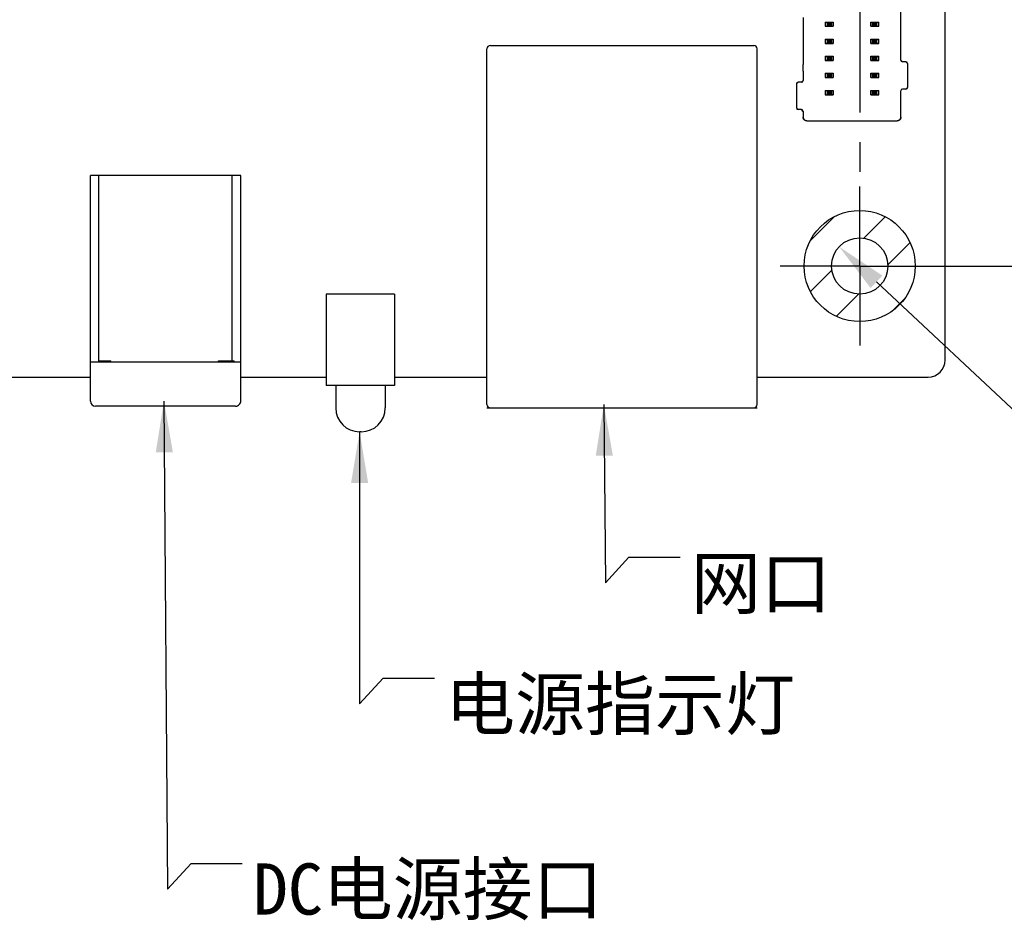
# Model space of a CAD drawing. Header units: millimetres. Extents: x 38 to 374, y 115 to 222.
# Tile 2 of 5: x 104 to 161, y 115 to 168. Entities that reach past the tile are written whole.
import ezdxf

# ---------------------------------------------------------------- set-up
doc = ezdxf.new("R2010")
doc.units = ezdxf.units.MM
doc.header["$LTSCALE"] = 23.1
doc.header["$PDMODE"] = 3
doc.header["$PDSIZE"] = 8
doc.linetypes.add('CENTER', pattern=[0.6, 0.375, -0.075, 0.075, -0.075])
doc.layers.get('0').update_dxf_attribs({"linetype": 'CONTINUOUS'})
doc.layers.get('Defpoints').update_dxf_attribs({"linetype": 'CONTINUOUS'})
for name, color, linetype in [('00_COMPONENTS', 7, 'CONTINUOUS'), ('03_ALL_AXES', 7, 'CONTINUOUS'), ('50_ALL_DETAILS', 7, 'CONTINUOUS'), ('51__DRAFT_DIMS', 7, 'CONTINUOUS')]:
    doc.layers.add(name, color=color, linetype=linetype)
doc.styles.get("Standard").update_dxf_attribs({"font": 'simfang.ttf'})
doc.dimstyles.new('DIMSTYLE_1', dxfattribs={"dimtxt": 3, "dimasz": 3, "dimexe": 2.5, "dimexo": 0.5, "dimgap": 0.75, "dimtad": 1, "dimdsep": 46, "dimtxsty": 'STANDARD', "dimblk": '_FILLED', "dimblk1": '_FILLED', "dimblk2": '_FILLED', "dimcen": 0.09, "dimclrt": 3, "dimazin": 2, "dimtp": 0.3, "dimtm": 0.3, "dimtfac": 1, "dimtofl": 0, "dimtmove": 0, "dimatfit": 3, "dimldrblk": '_FILLED', "dimfxl": 1, "dimtolj": 1, "dimarcsym": 0})
doc.dimstyles.new('DIMSTYLE_2', dxfattribs={"dimtxt": 3, "dimasz": 3, "dimexe": 2.5, "dimexo": 0.5, "dimtad": 1, "dimdsep": 46, "dimtxsty": 'STANDARD', "dimblk": '_FILLED', "dimblk1": '_FILLED', "dimblk2": '_FILLED', "dimcen": 0.09, "dimclrt": 3, "dimazin": 2, "dimtp": 0.1, "dimtm": 0.1, "dimtfac": 1, "dimtofl": 0, "dimtmove": 0, "dimatfit": 1, "dimldrblk": '_FILLED', "dimfxl": 1, "dimtolj": 1, "dimarcsym": 0})
doc.dimstyles.get("Standard").update_dxf_attribs({"dimtxt": 3, "dimasz": 3, "dimexe": 2.5, "dimexo": 0.5, "dimtad": 1, "dimdsep": 46, "dimtxsty": 'STANDARD', "dimblk": '_FILLED', "dimblk1": '_FILLED', "dimblk2": '_FILLED', "dimcen": 0.09, "dimclrt": 3, "dimazin": 2, "dimtol": 1, "dimtp": 0.01, "dimtm": 0.01, "dimtfac": 1, "dimtofl": 0, "dimtmove": 0, "dimatfit": 3, "dimldrblk": '_FILLED', "dimfxl": 1, "dimtolj": 1, "dimarcsym": 0})

# ---------------------------------------------------------------- blocks, each defined once
blk = doc.blocks.new('_FILLED')
at = {"color": 0, "linetype": 'ByBlock'}
blk.add_solid([(0, 0), (-1, 0.167), (-1, -0.167)], dxfattribs=at)
blk = doc.blocks.new('*D4')
at = {"layer": '51__DRAFT_DIMS', "color": 0, "lineweight": -2}
for p, q in [((153.483, 184.988), (171.922, 184.988)), ((169.422, 181.988), (169.422, 156.488)), ((153.483, 153.488), (171.922, 153.488))]:
    blk.add_line(p, q, dxfattribs=at)
at = {"layer": 'Defpoints', "color": 0}
for p in [(152.983, 184.988), (152.983, 153.488), (169.422, 153.488)]:
    blk.add_point(p, dxfattribs=at)
at = {"layer": '51__DRAFT_DIMS', "color": 0, "linetype": 'ByBlock', "lineweight": -2, "xscale": 3, "yscale": 3, "zscale": 3}
for p, rotation in [((169.422, 184.988), 90), ((169.422, 153.488), 270)]:
    blk.add_blockref('_FILLED', p, dxfattribs=dict(at, rotation=rotation))
at = {"layer": '51__DRAFT_DIMS', "color": 3, "insert": (164.672, 169.194), "char_height": 3, "attachment_point": 2, "rotation": 90, "line_spacing_factor": 0.9}
blk.add_mtext('\\A1;31.5', dxfattribs=at)
blk = doc.blocks.new('*D5')
at = {"layer": '51__DRAFT_DIMS', "color": 0, "lineweight": -2}
for p in [(153.967, 152.564), (204.806, 131.298)]:
    blk.add_line(p, (176.631, 131.298), dxfattribs=at)
at = {"layer": 'Defpoints', "color": 0}
for p in [(151.78, 154.617), (154.186, 152.359)]:
    blk.add_point(p, dxfattribs=at)
at = {"layer": '51__DRAFT_DIMS', "color": 0, "linetype": 'ByBlock', "lineweight": -2, "xscale": 3, "yscale": 3, "zscale": 3, "rotation": 136.8227150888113}
blk.add_blockref('_FILLED', (151.78, 154.617), dxfattribs=at)
at = {"layer": '51__DRAFT_DIMS', "color": 3, "insert": (182.261, 140.423), "char_height": 3, "attachment_point": 1, "line_spacing_factor": 0.9}
blk.add_mtext('\\A1;4-%%c3.3通孔\\P螺丝孔', dxfattribs=at)

msp = doc.modelspace()

# ---------------------------------------------------------------- linework, layer by layer
at = {"layer": '00_COMPONENTS', "color": 7}
for p, q in [((157.983, 147.988), (157.983, 190.988)), ((157.983, 147.988), (157.983, 190.988)), ((155.383, 165.538), (155.383, 175.738)), ((149.683, 168.038), (149.683, 165.288)), ((150.973, 167.763), (151.433, 167.763)), ((150.973, 167.763), (150.973, 167.513)), ((151.044, 167.763), (151.076, 167.712)), ((151.33, 167.712), (151.076, 167.712)), ((151.33, 167.712), (151.362, 167.763)), ((151.433, 167.513), (151.433, 167.763)), ((153.633, 167.763), (154.093, 167.763)), ((153.633, 167.763), (153.633, 167.513)), ((153.736, 167.712), (153.704, 167.763)), ((153.99, 167.712), (153.736, 167.712)), ((154.022, 167.763), (153.99, 167.712)), ((154.093, 167.513), (154.093, 167.763)), ((150.973, 167.513), (151.433, 167.513)), ((151.076, 167.564), (151.044, 167.513)), ((151.076, 167.564), (151.33, 167.564)), ((151.362, 167.513), (151.33, 167.564)), ((153.633, 167.513), (154.093, 167.513)), ((153.736, 167.564), (153.704, 167.513)), ((153.736, 167.564), (153.99, 167.564)), ((154.022, 167.513), (153.99, 167.564)), ((150.973, 166.763), (151.433, 166.763)), ((150.973, 166.763), (150.973, 166.513)), ((150.973, 166.513), (151.433, 166.513)), ((151.044, 166.763), (151.076, 166.712)), ((151.076, 166.564), (151.044, 166.513)), ((151.33, 166.712), (151.076, 166.712)), ((151.076, 166.564), (151.33, 166.564)), ((151.33, 166.712), (151.362, 166.763)), ((151.362, 166.513), (151.33, 166.564)), ((151.433, 166.513), (151.433, 166.763)), ((153.633, 166.763), (154.093, 166.763)), ((153.633, 166.763), (153.633, 166.513)), ((153.633, 166.513), (154.093, 166.513)), ((153.736, 166.712), (153.704, 166.763)), ((153.736, 166.564), (153.704, 166.513)), ((153.99, 166.712), (153.736, 166.712)), ((153.736, 166.564), (153.99, 166.564)), ((154.022, 166.763), (153.99, 166.712)), ((154.022, 166.513), (153.99, 166.564)), ((154.093, 166.513), (154.093, 166.763)), ((131.183, 145.388), (131.183, 166.188)), ((131.383, 166.388), (146.783, 166.388)), ((146.983, 145.388), (146.983, 166.188)), ((149.683, 164.888), (149.683, 165.288)), ((150.973, 165.763), (151.433, 165.763)), ((150.973, 165.763), (150.973, 165.513)), ((150.973, 165.513), (151.433, 165.513)), ((151.044, 165.763), (151.076, 165.712)), ((151.076, 165.564), (151.044, 165.513)), ((151.33, 165.712), (151.076, 165.712)), ((151.076, 165.564), (151.33, 165.564)), ((151.33, 165.712), (151.362, 165.763)), ((151.362, 165.513), (151.33, 165.564)), ((151.433, 165.513), (151.433, 165.763)), ((153.633, 165.763), (154.093, 165.763)), ((153.633, 165.763), (153.633, 165.513)), ((153.633, 165.513), (154.093, 165.513)), ((153.736, 165.712), (153.704, 165.763)), ((153.736, 165.564), (153.704, 165.513)), ((153.99, 165.712), (153.736, 165.712)), ((153.736, 165.564), (153.99, 165.564)), ((154.022, 165.763), (153.99, 165.712)), ((154.022, 165.513), (153.99, 165.564)), ((154.093, 165.513), (154.093, 165.763)), ((155.383, 165.538), (155.483, 165.438)), ((155.683, 165.438), (155.483, 165.438)), ((155.683, 165.438), (155.783, 165.338)), ((155.783, 165.338), (155.783, 163.938)), ((149.683, 164.888), (149.683, 164.338)), ((150.973, 164.763), (151.433, 164.763)), ((150.973, 164.763), (150.973, 164.513)), ((151.044, 164.763), (151.076, 164.712)), ((151.33, 164.712), (151.076, 164.712)), ((151.33, 164.712), (151.362, 164.763)), ((151.433, 164.513), (151.433, 164.763)), ((153.633, 164.763), (154.093, 164.763)), ((153.633, 164.763), (153.633, 164.513)), ((153.736, 164.712), (153.704, 164.763)), ((153.99, 164.712), (153.736, 164.712)), ((154.022, 164.763), (153.99, 164.712)), ((154.093, 164.513), (154.093, 164.763)), ((149.283, 164.138), (149.383, 164.238)), ((149.283, 164.138), (149.283, 162.738)), ((149.583, 164.238), (149.383, 164.238)), ((149.583, 164.238), (149.683, 164.338)), ((150.973, 164.513), (151.433, 164.513)), ((151.076, 164.564), (151.044, 164.513)), ((151.076, 164.564), (151.33, 164.564)), ((151.362, 164.513), (151.33, 164.564)), ((153.633, 164.513), (154.093, 164.513)), ((153.736, 164.564), (153.704, 164.513)), ((153.736, 164.564), (153.99, 164.564)), ((154.022, 164.513), (153.99, 164.564)), ((150.973, 163.763), (151.433, 163.763)), ((150.973, 163.763), (150.973, 163.513)), ((151.076, 163.712), (151.044, 163.763)), ((151.076, 163.564), (151.044, 163.513)), ((151.33, 163.712), (151.076, 163.712)), ((151.076, 163.564), (151.33, 163.564)), ((151.362, 163.763), (151.33, 163.712)), ((151.362, 163.513), (151.33, 163.564)), ((151.433, 163.513), (151.433, 163.763)), ((153.633, 163.763), (154.093, 163.763)), ((153.633, 163.763), (153.633, 163.513)), ((153.736, 163.712), (153.704, 163.763)), ((153.736, 163.564), (153.704, 163.513)), ((153.99, 163.712), (153.736, 163.712)), ((153.736, 163.564), (153.99, 163.564)), ((154.022, 163.763), (153.99, 163.712)), ((154.022, 163.513), (153.99, 163.564)), ((154.093, 163.513), (154.093, 163.763)), ((155.383, 162.188), (155.383, 163.738)), ((155.683, 163.838), (155.483, 163.838)), ((155.783, 163.938), (155.683, 163.838)), ((150.973, 163.513), (151.433, 163.513)), ((153.633, 163.513), (154.093, 163.513)), ((149.383, 162.638), (149.283, 162.738)), ((149.583, 162.638), (149.383, 162.638)), ((149.683, 162.538), (149.583, 162.638)), ((149.683, 162.538), (149.683, 162.188)), ((149.883, 161.988), (155.183, 161.988)), ((107.983, 145.588), (107.983, 158.788)), ((116.783, 158.788), (107.983, 158.788)), ((108.483, 147.938), (108.483, 158.788)), ((116.283, 147.938), (116.283, 158.788)), ((116.783, 145.588), (116.783, 158.788)), ((125.783, 151.838), (121.783, 151.838)), ((121.783, 151.838), (121.783, 146.488)), ((125.783, 151.838), (125.783, 146.488)), ((107.983, 147.888), (116.783, 147.888)), ((108.47, 147.938), (109.183, 147.938)), ((108.47, 147.888), (108.47, 147.938)), ((108.49, 147.888), (108.49, 147.938)), ((108.569, 147.888), (108.569, 147.938)), ((108.648, 147.888), (108.648, 147.938)), ((108.767, 147.888), (108.767, 147.938)), ((108.846, 147.888), (108.846, 147.938)), ((108.985, 147.888), (108.985, 147.938)), ((109.064, 147.888), (109.064, 147.938)), ((109.143, 147.888), (109.143, 147.938)), ((109.163, 147.888), (109.163, 147.938)), ((109.183, 147.888), (109.183, 147.938)), ((115.476, 147.938), (116.393, 147.938)), ((115.476, 147.888), (115.476, 147.938)), ((115.843, 147.888), (115.843, 147.938)), ((116.026, 147.938), (116.026, 147.888)), ((116.393, 147.888), (116.393, 147.938)), ((97.483, 146.988), (107.983, 146.988)), ((116.783, 146.988), (121.783, 146.988)), ((125.783, 146.988), (131.183, 146.988)), ((146.983, 146.988), (156.983, 146.988)), ((125.783, 146.488), (121.783, 146.488)), ((122.333, 146.488), (122.333, 145.188)), ((125.233, 146.488), (125.233, 145.188)), ((116.483, 145.288), (108.283, 145.288)), ((123.833, 143.788), (123.733, 143.788))]:
    msp.add_line(p, q, dxfattribs=at)
at = {"layer": '00_COMPONENTS', "color": 4}
for p, q in [((150.976, 167.513), (150.976, 167.763)), ((151.076, 167.712), (151.076, 167.564)), ((151.33, 167.564), (151.33, 167.712)), ((151.43, 167.763), (151.43, 167.513)), ((153.636, 167.513), (153.636, 167.763)), ((153.736, 167.712), (153.736, 167.564)), ((153.99, 167.564), (153.99, 167.712)), ((154.09, 167.763), (154.09, 167.513)), ((150.976, 166.513), (150.976, 166.763)), ((151.076, 166.712), (151.076, 166.564)), ((151.33, 166.564), (151.33, 166.712)), ((151.43, 166.763), (151.43, 166.513)), ((153.636, 166.513), (153.636, 166.763)), ((153.736, 166.712), (153.736, 166.564)), ((153.99, 166.564), (153.99, 166.712)), ((154.09, 166.763), (154.09, 166.513)), ((150.976, 165.513), (150.976, 165.763)), ((151.076, 165.712), (151.076, 165.564)), ((151.33, 165.564), (151.33, 165.712)), ((151.43, 165.763), (151.43, 165.513)), ((153.636, 165.513), (153.636, 165.763)), ((153.736, 165.712), (153.736, 165.564)), ((153.99, 165.564), (153.99, 165.712)), ((154.09, 165.763), (154.09, 165.513)), ((150.976, 164.513), (150.976, 164.763)), ((151.076, 164.712), (151.076, 164.564)), ((151.33, 164.564), (151.33, 164.712)), ((151.43, 164.763), (151.43, 164.513)), ((153.636, 164.513), (153.636, 164.763)), ((153.736, 164.712), (153.736, 164.564)), ((153.99, 164.564), (153.99, 164.712)), ((154.09, 164.763), (154.09, 164.513)), ((150.976, 163.513), (150.976, 163.763)), ((151.076, 163.712), (151.076, 163.564)), ((151.33, 163.564), (151.33, 163.712)), ((151.43, 163.763), (151.43, 163.513)), ((153.636, 163.513), (153.636, 163.763)), ((153.736, 163.712), (153.736, 163.564)), ((153.99, 163.564), (153.99, 163.712)), ((154.09, 163.763), (154.09, 163.513)), ((150.081, 154.952), (151.519, 156.389)), ((153.22, 155.121), (154.475, 156.375)), ((154.631, 153.562), (155.929, 154.86)), ((150.096, 151.996), (151.35, 153.251)), ((151.611, 150.542), (152.909, 151.84)), ((154.909, 150.87), (155.6, 151.561)), ((131.183, 145.188), (146.983, 145.188))]:
    msp.add_line(p, q, dxfattribs=at)
for radius in [3.25, 1.65, 1.65]:
    msp.add_circle((152.983, 153.488), radius, dxfattribs=at)
at = {"layer": '00_COMPONENTS', "color": 7}
for centre, radius, start, end in [((131.383, 166.188), 0.2, 90, 180), ((146.783, 166.188), 0.2, 0, 90), ((155.483, 165.538), 0.1, 180, 270), ((155.683, 165.338), 0.1, 0, 90), ((149.383, 164.138), 0.1, 90, 180), ((149.583, 164.338), 0.1, 270, 0), ((155.483, 163.738), 0.1, 90, 180), ((155.683, 163.938), 0.1, 270, 0), ((149.383, 162.738), 0.1, 180, 270), ((149.583, 162.538), 0.1, 0, 90), ((149.883, 162.188), 0.2, 180, 270), ((155.183, 162.188), 0.2, 270, 0), ((156.983, 147.988), 1, 270, 0), ((156.983, 147.988), 1, 270, 0), ((108.283, 145.588), 0.3, 180, 270), ((116.483, 145.588), 0.3, 270, 0.00001), ((123.733, 145.188), 1.4, 180, 270), ((123.833, 145.188), 1.4, 270, 0), ((131.383, 145.388), 0.2, 180, 270), ((146.783, 145.388), 0.2, 270, 0)]:
    msp.add_arc(centre, radius, start, end, dxfattribs=at)
for points, knots in [([(151.33, 167.712), (151.326, 167.706), (151.313, 167.694), (151.285, 167.683), (151.246, 167.676), (151.203, 167.675), (151.159, 167.676), (151.121, 167.683), (151.093, 167.694), (151.08, 167.706), (151.076, 167.712)], [0, 0, 0, 0, 0.076038, 0.186398, 0.33477, 0.500027, 0.665389, 0.813798, 0.923972, 1, 1, 1, 1]), ([(151.33, 167.564), (151.326, 167.57), (151.313, 167.582), (151.285, 167.593), (151.246, 167.599), (151.203, 167.601), (151.159, 167.599), (151.121, 167.593), (151.093, 167.581), (151.08, 167.57), (151.076, 167.564)], [0, 0, 0, 0, 0.076038, 0.186398, 0.33477, 0.500027, 0.665389, 0.813798, 0.923972, 1, 1, 1, 1]), ([(153.99, 167.712), (153.986, 167.706), (153.973, 167.694), (153.945, 167.683), (153.906, 167.676), (153.863, 167.675), (153.819, 167.676), (153.781, 167.683), (153.753, 167.694), (153.74, 167.706), (153.736, 167.712)], [0, 0, 0, 0, 0.076038, 0.186398, 0.33477, 0.500027, 0.665389, 0.813798, 0.923972, 1, 1, 1, 1]), ([(153.99, 167.564), (153.986, 167.57), (153.973, 167.582), (153.945, 167.593), (153.906, 167.599), (153.863, 167.601), (153.819, 167.599), (153.781, 167.593), (153.753, 167.581), (153.74, 167.57), (153.736, 167.564)], [0, 0, 0, 0, 0.076038, 0.186398, 0.33477, 0.500027, 0.665389, 0.813798, 0.923972, 1, 1, 1, 1]), ([(151.33, 166.712), (151.326, 166.706), (151.313, 166.694), (151.285, 166.683), (151.246, 166.676), (151.203, 166.675), (151.159, 166.676), (151.121, 166.683), (151.093, 166.694), (151.08, 166.706), (151.076, 166.712)], [0, 0, 0, 0, 0.076038, 0.186398, 0.33477, 0.500027, 0.665389, 0.813798, 0.923972, 1, 1, 1, 1]), ([(151.33, 166.564), (151.326, 166.57), (151.313, 166.582), (151.285, 166.593), (151.246, 166.599), (151.203, 166.601), (151.159, 166.599), (151.121, 166.593), (151.093, 166.581), (151.08, 166.57), (151.076, 166.564)], [0, 0, 0, 0, 0.076038, 0.186398, 0.33477, 0.500027, 0.665389, 0.813798, 0.923972, 1, 1, 1, 1]), ([(153.99, 166.712), (153.986, 166.706), (153.973, 166.694), (153.945, 166.683), (153.906, 166.676), (153.863, 166.675), (153.819, 166.676), (153.781, 166.683), (153.753, 166.694), (153.74, 166.706), (153.736, 166.712)], [0, 0, 0, 0, 0.076038, 0.186398, 0.33477, 0.500027, 0.665389, 0.813798, 0.923972, 1, 1, 1, 1]), ([(153.99, 166.564), (153.986, 166.57), (153.973, 166.582), (153.945, 166.593), (153.906, 166.599), (153.863, 166.601), (153.819, 166.599), (153.781, 166.593), (153.753, 166.581), (153.74, 166.57), (153.736, 166.564)], [0, 0, 0, 0, 0.076038, 0.186398, 0.33477, 0.500027, 0.665389, 0.813798, 0.923972, 1, 1, 1, 1]), ([(151.33, 165.712), (151.326, 165.706), (151.313, 165.694), (151.285, 165.683), (151.246, 165.676), (151.203, 165.675), (151.159, 165.676), (151.121, 165.683), (151.093, 165.694), (151.08, 165.706), (151.076, 165.712)], [0, 0, 0, 0, 0.076038, 0.186398, 0.33477, 0.500027, 0.665389, 0.813798, 0.923972, 1, 1, 1, 1]), ([(151.33, 165.564), (151.326, 165.57), (151.313, 165.582), (151.285, 165.593), (151.246, 165.599), (151.203, 165.601), (151.159, 165.599), (151.121, 165.593), (151.093, 165.581), (151.08, 165.57), (151.076, 165.564)], [0, 0, 0, 0, 0.076038, 0.186398, 0.33477, 0.500027, 0.665389, 0.813798, 0.923972, 1, 1, 1, 1]), ([(153.99, 165.712), (153.986, 165.706), (153.973, 165.694), (153.945, 165.683), (153.906, 165.676), (153.863, 165.675), (153.819, 165.676), (153.781, 165.683), (153.753, 165.694), (153.74, 165.706), (153.736, 165.712)], [0, 0, 0, 0, 0.076038, 0.186398, 0.33477, 0.500027, 0.665389, 0.813798, 0.923972, 1, 1, 1, 1]), ([(153.99, 165.564), (153.986, 165.57), (153.973, 165.582), (153.945, 165.593), (153.906, 165.599), (153.863, 165.601), (153.819, 165.599), (153.781, 165.593), (153.753, 165.581), (153.74, 165.57), (153.736, 165.564)], [0, 0, 0, 0, 0.076038, 0.186398, 0.33477, 0.500027, 0.665389, 0.813798, 0.923972, 1, 1, 1, 1]), ([(151.33, 164.712), (151.326, 164.706), (151.313, 164.694), (151.285, 164.683), (151.246, 164.676), (151.203, 164.675), (151.159, 164.676), (151.121, 164.683), (151.093, 164.694), (151.08, 164.706), (151.076, 164.712)], [0, 0, 0, 0, 0.076038, 0.186398, 0.33477, 0.500027, 0.665389, 0.813798, 0.923972, 1, 1, 1, 1]), ([(153.99, 164.712), (153.986, 164.706), (153.973, 164.694), (153.945, 164.683), (153.906, 164.676), (153.863, 164.675), (153.819, 164.676), (153.781, 164.683), (153.753, 164.694), (153.74, 164.706), (153.736, 164.712)], [0, 0, 0, 0, 0.076038, 0.186398, 0.33477, 0.500027, 0.665389, 0.813798, 0.923972, 1, 1, 1, 1]), ([(151.33, 164.564), (151.326, 164.57), (151.313, 164.582), (151.285, 164.593), (151.246, 164.599), (151.203, 164.601), (151.159, 164.599), (151.121, 164.593), (151.093, 164.581), (151.08, 164.57), (151.076, 164.564)], [0, 0, 0, 0, 0.076038, 0.186398, 0.33477, 0.500027, 0.665389, 0.813798, 0.923972, 1, 1, 1, 1]), ([(153.99, 164.564), (153.986, 164.57), (153.973, 164.582), (153.945, 164.593), (153.906, 164.599), (153.863, 164.601), (153.819, 164.599), (153.781, 164.593), (153.753, 164.581), (153.74, 164.57), (153.736, 164.564)], [0, 0, 0, 0, 0.076038, 0.186398, 0.33477, 0.500027, 0.665389, 0.813798, 0.923972, 1, 1, 1, 1]), ([(151.33, 163.712), (151.326, 163.706), (151.313, 163.694), (151.285, 163.683), (151.246, 163.676), (151.203, 163.675), (151.159, 163.676), (151.121, 163.683), (151.093, 163.694), (151.08, 163.706), (151.076, 163.712)], [0, 0, 0, 0, 0.076038, 0.186398, 0.33477, 0.500027, 0.665389, 0.813798, 0.923972, 1, 1, 1, 1]), ([(151.33, 163.564), (151.326, 163.57), (151.313, 163.582), (151.285, 163.593), (151.246, 163.599), (151.203, 163.601), (151.159, 163.599), (151.121, 163.593), (151.093, 163.581), (151.08, 163.57), (151.076, 163.564)], [0, 0, 0, 0, 0.076038, 0.186398, 0.33477, 0.500027, 0.665389, 0.813798, 0.923972, 1, 1, 1, 1]), ([(153.99, 163.712), (153.986, 163.706), (153.973, 163.694), (153.945, 163.683), (153.906, 163.676), (153.863, 163.675), (153.819, 163.676), (153.781, 163.683), (153.753, 163.694), (153.74, 163.706), (153.736, 163.712)], [0, 0, 0, 0, 0.076038, 0.186398, 0.33477, 0.500027, 0.665389, 0.813798, 0.923972, 1, 1, 1, 1]), ([(153.99, 163.564), (153.986, 163.57), (153.973, 163.582), (153.945, 163.593), (153.906, 163.599), (153.863, 163.601), (153.819, 163.599), (153.781, 163.593), (153.753, 163.581), (153.74, 163.57), (153.736, 163.564)], [0, 0, 0, 0, 0.076038, 0.186398, 0.33477, 0.500027, 0.665389, 0.813798, 0.923972, 1, 1, 1, 1]), ([(149.883, 161.988), (149.869, 161.988), (149.842, 161.989), (149.802, 161.997), (149.764, 162.012), (149.732, 162.036), (149.707, 162.069), (149.692, 162.107), (149.684, 162.147), (149.683, 162.174), (149.683, 162.188)], [0, 0, 0, 0, 0.124942, 0.250078, 0.375044, 0.500099, 0.625064, 0.750016, 0.875061, 1, 1, 1, 1]), ([(155.383, 162.188), (155.383, 162.174), (155.382, 162.147), (155.374, 162.107), (155.359, 162.069), (155.334, 162.036), (155.301, 162.012), (155.263, 161.997), (155.223, 161.989), (155.196, 161.988), (155.183, 161.988)], [0, 0, 0, 0, 0.124942, 0.250078, 0.375044, 0.500099, 0.625064, 0.750016, 0.875061, 1, 1, 1, 1])]:
    msp.add_open_spline(points, degree=3, knots=knots, dxfattribs=at)
at = {"layer": '03_ALL_AXES', "color": 1, "linetype": 'CENTER'}
for p, q in [((152.983, 184.988), (152.983, 158.138)), ((152.983, 153.488), (152.983, 158.138)), ((152.983, 153.488), (148.333, 153.488)), ((152.983, 153.488), (157.633, 153.488)), ((152.983, 153.488), (152.983, 148.838))]:
    msp.add_line(p, q, dxfattribs=at)

# ---------------------------------------------------------------- texts
at = {"layer": '50_ALL_DETAILS', "color": 3, "char_height": 3, "attachment_point": 1, "line_spacing_factor": 0.9}
for s, insert, width in [('网口', (143.113, 136.443), 8.78906), ('电源指示灯', (128.733, 129.366), 21.97266), ('DC电源接口', (117.497, 118.536), 21.98438)]:
    msp.add_mtext(s, dxfattribs=dict(at, insert=insert, width=width))

# ---------------------------------------------------------------- dimensions: what is measured, and where the dimension line sits
at = {"layer": '51__DRAFT_DIMS', "color": 4}
dim = msp.add_linear_dim(base=(169.422, 153.488), p1=(152.983, 184.988), p2=(152.983, 153.488), angle=270, dimstyle='DIMSTYLE_1', dxfattribs=at)
dim.commit()
dim.dimension.update_dxf_attribs({"geometry": '*D4', "text_midpoint": (169.422, 169.194), "dimtype": 160})
dim = msp.add_diameter_dim_2p(p1=(154.186, 152.359), p2=(151.78, 154.617), text='4-%%c<>通孔\\P螺丝孔', dimstyle='DIMSTYLE_2', override={"dimtih": 1, "dimtoh": 1, "dimpost": '<>'}, dxfattribs=at)
dim.commit()
dim.dimension.update_dxf_attribs({"geometry": '*D5', "text_midpoint": (193.533, 131.298), "dimtype": 163})

# ---------------------------------------------------------------- leaders
at = {"layer": '50_ALL_DETAILS', "color": 4, "annotation_type": 0, "has_hookline": 1, "hookline_direction": 0}
for points, text_width in [([(112.289, 145.588), (112.497, 117.036), (113.872, 118.536), (116.872, 118.536)], 20.949), ([(138.018, 145.388), (138.113, 134.943), (139.488, 136.443), (142.488, 136.443)], 7.08), ([(123.733, 143.788), (123.733, 127.866), (125.108, 129.366), (128.108, 129.366)], 20.863)]:
    msp.add_leader(points, dimstyle='STANDARD', override={"dimtad": 0}, dxfattribs=dict(at, text_width=text_width))

doc.saveas('drawing.dxf')
